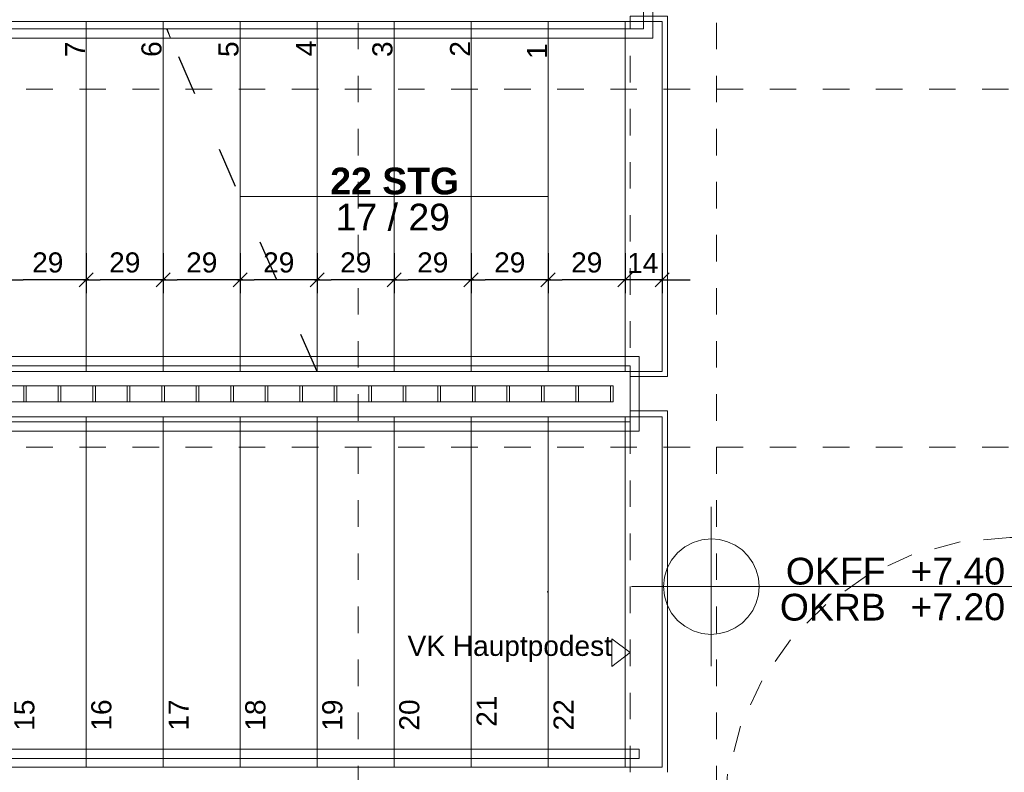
# Model space of a CAD drawing. Header units: metres. Extents: x -45.2 to 14.3, y -31.8 to 10.2.
# Tile 68 of 141: x -20.2 to -16.5, y -21.5 to -18.6. Entities that reach past the tile are written whole.
import ezdxf

# ---------------------------------------------------------------- set-up
doc = ezdxf.new("R2010")
doc.units = ezdxf.units.M
doc.header["$LTSCALE"] = 0.05
for name, pattern in [('gestrichelt - 01', [2, 1, -1]), ('LPME_Schnittlinie', [7.62, 3.048, -4.572]), ('Raster 01', [2, 1, -1])]:
    doc.linetypes.add(name, pattern=pattern)
doc.layers.get('0').update_dxf_attribs({"lineweight": 25})
for name, color, linetype, lineweight, true_color in [('013_Beton und Stahlbetonarbeiten-350 Stahlbeton Treppe Ansicht', 7, 'Continuous', 9, 0xa6a6a6), ('032_Metallarbeiten-Fenster', 7, 'Continuous', 13, 0x444444), ('AV1-Raster', 7, 'Raster 01', 9, 0xa6a6a6), ('Beschriftung', 7, 'Continuous', 9, 0x555555)]:
    doc.layers.add(name, color=color, linetype=linetype, lineweight=lineweight, true_color=true_color)
doc.layers.add('031_Metallbauarbeiten-340 Treppen Geländer', color=7, linetype='Continuous', lineweight=9)
doc.layers.add('Keine', color=7, linetype='Continuous', lineweight=9)
doc.styles.add('Arial', font='arial.ttf')
doc.styles.add('Arial (bold)', font='arialbd.ttf')

msp = doc.modelspace()

# ---------------------------------------------------------------- linework, layer by layer
at = {"color": 0, "linetype": 'Continuous', "lineweight": -2}
for p, q in [((-19.8985, -19.5923), (-19.9515, -19.6453)), ((-19.9515, -19.6453), (-19.8985, -19.5923)), ((-19.6085, -19.5923), (-19.6615, -19.6453)), ((-19.6615, -19.6453), (-19.6085, -19.5923)), ((-19.3185, -19.5923), (-19.3715, -19.6453)), ((-19.3715, -19.6453), (-19.3185, -19.5923)), ((-19.0285, -19.5923), (-19.0815, -19.6453)), ((-19.0815, -19.6453), (-19.0285, -19.5923)), ((-18.7385, -19.5923), (-18.7915, -19.6453)), ((-18.7915, -19.6453), (-18.7385, -19.5923)), ((-18.4485, -19.5923), (-18.5015, -19.6453)), ((-18.5015, -19.6453), (-18.4485, -19.5923)), ((-18.1585, -19.5923), (-18.2115, -19.6453)), ((-18.2115, -19.6453), (-18.1585, -19.5923)), ((-17.8685, -19.5923), (-17.9215, -19.6453)), ((-17.8685, -19.5923), (-17.9215, -19.6453)), ((-17.7815, -19.6453), (-17.7285, -19.5923))]:
    msp.add_line(p, q, dxfattribs=at)
at = {"color": 0, "linetype": 'ByBlock', "lineweight": -2}
for p, q in [((-20.225, -19.6188), (-20.162, -19.6188)), ((-19.915, -19.6188), (-19.978, -19.6188)), ((-19.935, -19.6188), (-19.872, -19.6188)), ((-19.625, -19.6188), (-19.688, -19.6188)), ((-19.645, -19.6188), (-19.582, -19.6188)), ((-19.335, -19.6188), (-19.398, -19.6188)), ((-19.355, -19.6188), (-19.292, -19.6188)), ((-19.045, -19.6188), (-19.108, -19.6188)), ((-19.065, -19.6188), (-19.002, -19.6188)), ((-18.755, -19.6188), (-18.818, -19.6188)), ((-18.775, -19.6188), (-18.712, -19.6188)), ((-18.465, -19.6188), (-18.528, -19.6188)), ((-18.485, -19.6188), (-18.422, -19.6188)), ((-18.175, -19.6188), (-18.238, -19.6188)), ((-18.195, -19.6188), (-18.132, -19.6188)), ((-17.885, -19.6188), (-17.948, -19.6188)), ((-17.885, -19.6188), (-17.948, -19.6188)), ((-17.765, -19.6188), (-17.702, -19.6188))]:
    msp.add_line(p, q, dxfattribs=at)
at = {"layer": '013_Beton und Stahlbetonarbeiten-350 Stahlbeton Treppe Ansicht', "linetype": 'Continuous'}
for p, q in [((-19.635, -18.645), (-21.515, -18.645)), ((-19.925, -18.645), (-19.925, -19.965)), ((-19.635, -18.645), (-19.635, -19.965)), ((-19.345, -19.305), (-19.345, -19.965)), ((-19.925, -20.135), (-19.925, -21.455)), ((-19.635, -20.135), (-19.635, -21.455)), ((-19.345, -20.135), (-19.345, -21.455)), ((-19.055, -20.135), (-19.055, -21.455)), ((-18.765, -20.135), (-18.765, -21.455)), ((-18.475, -20.135), (-18.475, -21.455)), ((-18.185, -21.455), (-18.185, -20.135)), ((-17.895, -21.455), (-17.895, -20.135)), ((-17.755, -21.455), (-17.755, -20.135)), ((-17.755, -21.455), (-21.515, -21.455))]:
    msp.add_line(p, q, dxfattribs=at)
at = {"layer": '013_Beton und Stahlbetonarbeiten-350 Stahlbeton Treppe Ansicht', "color": 7, "linetype": 'LPME_Schnittlinie', "lineweight": 25}
msp.add_line((-19.055, -19.965), (-19.635, -18.645), dxfattribs=at)
at = {"layer": '013_Beton und Stahlbetonarbeiten-350 Stahlbeton Treppe Ansicht', "color": 7}
for p, q in [((-19.345, -18.645), (-19.345, -19.305)), ((-19.055, -18.645), (-19.055, -19.965)), ((-18.765, -18.645), (-18.765, -19.965)), ((-18.475, -19.965), (-18.475, -18.645)), ((-18.185, -18.645), (-18.185, -19.965)), ((-17.895, -18.645), (-17.895, -19.965)), ((-17.755, -18.645), (-17.755, -19.965)), ((-19.055, -19.965), (-17.755, -19.965))]:
    msp.add_line(p, q, dxfattribs=at)
at = {"layer": '013_Beton und Stahlbetonarbeiten-350 Stahlbeton Treppe Ansicht', "color": 7, "linetype": 'Raster 01'}
msp.add_line((-17.875, -21.475), (-17.875, -18.625), dxfattribs=at)
at = {"layer": '013_Beton und Stahlbetonarbeiten-350 Stahlbeton Treppe Ansicht', "color": 7, "linetype": 'Continuous', "lineweight": 18}
msp.add_line((-19.345, -19.305), (-18.185, -19.305), dxfattribs=at)
at = {"layer": '013_Beton und Stahlbetonarbeiten-350 Stahlbeton Treppe Ansicht', "color": 0, "linetype": 'Continuous', "lineweight": -2}
for p, q in [((-19.925, -19.5188), (-19.925, -19.6688)), ((-19.925, -19.5188), (-19.925, -19.6688)), ((-19.635, -19.5188), (-19.635, -19.6688)), ((-19.635, -19.5188), (-19.635, -19.6688)), ((-19.345, -19.5188), (-19.345, -19.6688)), ((-19.345, -19.5188), (-19.345, -19.6688)), ((-19.055, -19.5188), (-19.055, -19.6688)), ((-19.055, -19.5188), (-19.055, -19.6688)), ((-18.765, -19.5188), (-18.765, -19.6688)), ((-18.765, -19.5188), (-18.765, -19.6688)), ((-18.475, -19.5188), (-18.475, -19.6688)), ((-18.475, -19.5188), (-18.475, -19.6688)), ((-18.185, -19.5188), (-18.185, -19.6688)), ((-18.185, -19.5188), (-18.185, -19.6688)), ((-17.895, -19.5188), (-17.895, -19.6688)), ((-17.895, -19.5188), (-17.895, -19.6688)), ((-17.755, -19.5188), (-17.755, -19.6688)), ((-19.978, -19.6188), (-20.162, -19.6188)), ((-19.688, -19.6188), (-19.872, -19.6188)), ((-19.398, -19.6188), (-19.582, -19.6188)), ((-19.108, -19.6188), (-19.292, -19.6188)), ((-18.818, -19.6188), (-19.002, -19.6188)), ((-18.528, -19.6188), (-18.712, -19.6188)), ((-18.238, -19.6188), (-18.422, -19.6188)), ((-17.948, -19.6188), (-18.132, -19.6188)), ((-17.948, -19.6188), (-18.001, -19.6188)), ((-17.755, -19.6188), (-17.895, -19.6188)), ((-17.702, -19.6188), (-17.649, -19.6188))]:
    msp.add_line(p, q, dxfattribs=at)
at = {"layer": '013_Beton und Stahlbetonarbeiten-350 Stahlbeton Treppe Ansicht', "color": 252, "linetype": 'Continuous', "true_color": 0x888888}
for p, q in [((-21.515, -19.965), (-19.055, -19.965)), ((-21.515, -20.135), (-17.755, -20.135))]:
    msp.add_line(p, q, dxfattribs=at)
at = {"layer": '013_Beton und Stahlbetonarbeiten-350 Stahlbeton Treppe Ansicht', "color": 7}
msp.add_lwpolyline([(-17.755, -18.645), (-19.246, -18.645), (-19.635, -18.645)], dxfattribs=at)
at = {"layer": '013_Beton und Stahlbetonarbeiten-350 Stahlbeton Treppe Ansicht', "color": 7, "linetype": 'Continuous'}
msp.add_lwpolyline([(-17.735, -21.475), (-17.735, -20.1133), (-17.875, -20.1133), (-17.875, -19.9833), (-17.735, -19.9833), (-17.735, -18.625), (-17.875, -18.625)], dxfattribs=at)
at = {"layer": '013_Beton und Stahlbetonarbeiten-350 Stahlbeton Treppe Ansicht', "color": 7, "lineweight": 18}
msp.add_lwpolyline([(-19.343, -19.3062), (-19.345, -19.305), (-19.343, -19.3038)], close=True, dxfattribs=at)
at = {"layer": '013_Beton und Stahlbetonarbeiten-350 Stahlbeton Treppe Ansicht', "lineweight": 5}
msp.add_lwpolyline([(-18.187, -20.7962), (-18.185, -20.795), (-18.187, -20.7938)], close=True, dxfattribs=at)
at = {"layer": '013_Beton und Stahlbetonarbeiten-350 Stahlbeton Treppe Ansicht', "color": 7, "lineweight": 13}
msp.add_lwpolyline([(-17.945, -20.9715), (-17.875, -21.024), (-17.945, -21.0765)], close=True, dxfattribs=at)
at = {"layer": '013_Beton und Stahlbetonarbeiten-350 Stahlbeton Treppe Ansicht', "color": 7, "linetype": 'Continuous', "lineweight": 18}
msp.add_circle((-18.185, -19.305), 0.001, dxfattribs=at)
at = {"layer": '031_Metallbauarbeiten-340 Treppen Geländer', "color": 7, "linetype": 'Continuous', "lineweight": 13}
for points in [[(-17.895, -18.7083), (-17.895, -18.6733), (-17.825, -18.6733), (-17.825, -18.5583), (-17.8645, -18.5583), (-17.8645, -18.5233), (-17.79, -18.5233), (-17.79, -18.7083)], [(-19.6218, -18.6733), (-17.895, -18.6733), (-17.895, -18.7083), (-19.6064, -18.7083)], [(-19.0794, -19.9076), (-17.895, -19.9076), (-17.895, -19.9426), (-19.0641, -19.9426)], [(-17.895, -19.9076), (-17.895, -19.9426), (-17.875, -19.9426), (-17.875, -20.1889), (-17.8413, -20.1889), (-17.8413, -19.9076)], [(-20.16, -20.0183), (-20.15, -20.0183), (-20.15, -20.0783), (-20.16, -20.0783)], [(-20.03, -20.0183), (-20.02, -20.0183), (-20.02, -20.0783), (-20.03, -20.0783)], [(-19.9, -20.0183), (-19.89, -20.0183), (-19.89, -20.0783), (-19.9, -20.0783)], [(-19.77, -20.0183), (-19.76, -20.0183), (-19.76, -20.0783), (-19.77, -20.0783)], [(-19.64, -20.0183), (-19.63, -20.0183), (-19.63, -20.0783), (-19.64, -20.0783)], [(-19.51, -20.0183), (-19.5, -20.0183), (-19.5, -20.0783), (-19.51, -20.0783)], [(-19.38, -20.0183), (-19.37, -20.0183), (-19.37, -20.0783), (-19.38, -20.0783)], [(-19.25, -20.0183), (-19.24, -20.0183), (-19.24, -20.0783), (-19.25, -20.0783)], [(-19.12, -20.0183), (-19.11, -20.0183), (-19.11, -20.0783), (-19.12, -20.0783)], [(-18.99, -20.0183), (-18.98, -20.0183), (-18.98, -20.0783), (-18.99, -20.0783)], [(-18.86, -20.0183), (-18.85, -20.0183), (-18.85, -20.0783), (-18.86, -20.0783)], [(-18.73, -20.0183), (-18.72, -20.0183), (-18.72, -20.0783), (-18.73, -20.0783)], [(-18.6, -20.0183), (-18.59, -20.0183), (-18.59, -20.0783), (-18.6, -20.0783)], [(-18.47, -20.0183), (-18.46, -20.0183), (-18.46, -20.0783), (-18.47, -20.0783)], [(-18.34, -20.0183), (-18.33, -20.0183), (-18.33, -20.0783), (-18.34, -20.0783)], [(-18.21, -20.0183), (-18.2, -20.0183), (-18.2, -20.0783), (-18.21, -20.0783)], [(-18.08, -20.0183), (-18.07, -20.0183), (-18.07, -20.0783), (-18.08, -20.0783)], [(-17.95, -20.0183), (-17.94, -20.0183), (-17.94, -20.0783), (-17.95, -20.0783)]]:
    msp.add_lwpolyline(points, close=True, dxfattribs=at)
at = {"layer": '031_Metallbauarbeiten-340 Treppen Geländer', "color": 253, "linetype": 'Continuous', "lineweight": 9, "true_color": 0xa6a6a6}
for points in [[(-21.085, -18.6733), (-19.6193, -18.6733), (-19.6064, -18.7083), (-21.085, -18.7083)], [(-19.0641, -19.9426), (-21.085, -19.9426), (-21.085, -19.9076), (-19.0794, -19.9076)], [(-21.375, -20.1539), (-18.185, -20.1539), (-18.185, -20.1889), (-21.375, -20.1889)], [(-18.185, -20.1889), (-18.185, -20.1539), (-17.875, -20.1539), (-17.875, -20.1889)], [(-21.375, -21.3883), (-18.185, -21.3883), (-18.185, -21.4233), (-21.375, -21.4233)], [(-18.185, -21.4233), (-18.185, -21.3883), (-17.8413, -21.3883), (-17.8413, -21.4233)]]:
    msp.add_lwpolyline(points, close=True, dxfattribs=at)
at = {"layer": '031_Metallbauarbeiten-340 Treppen Geländer', "color": 8, "linetype": 'Continuous', "lineweight": 13, "true_color": 0x808080}
msp.add_lwpolyline([(-21.33, -20.0783), (-17.94, -20.0783), (-17.94, -20.0183), (-21.33, -20.0183)], close=True, dxfattribs=at)
at = {"layer": '032_Metallarbeiten-Fenster', "color": 7, "linetype": 'gestrichelt - 01', "lineweight": 18}
msp.add_lwpolyline([(-16.395, -21.67), (-16.395, -20.59), (-16.445, -20.59), (-16.445, -20.59), (-16.6325, -20.6064), (-16.8144, -20.6551), (-16.985, -20.7347), (-17.1392, -20.8427), (-17.2723, -20.9758), (-17.3803, -21.13), (-17.4599, -21.3006), (-17.5086, -21.4825), (-17.525, -21.67)], dxfattribs=at)
at = {"layer": 'AV1-Raster'}
for p, q in [((-18.9, -22.95), (-18.9, 1.35)), ((-17.55, -22.95), (-17.55, 1.35)), ((1.35, -18.9), (-40.5, -18.9)), ((1.35, -20.25), (-40.5, -20.25))]:
    msp.add_line(p, q, dxfattribs=at)
at = {"layer": 'Defpoints', "color": 0, "lineweight": 0}
for p, q in [((-17.755, -18.645), (-17.755, -18.645)), ((-19.055, -18.8948), (-19.055, -18.8948)), ((-19.055, -18.8948), (-19.055, -18.8948)), ((-18.765, -18.8948), (-18.765, -18.8948)), ((-18.765, -18.8948), (-18.765, -18.8948)), ((-18.475, -18.9296), (-18.475, -18.9296)), ((-18.475, -18.9296), (-18.475, -18.9296)), ((-18.185, -18.9415), (-18.185, -18.9415)), ((-18.185, -18.9415), (-18.185, -18.9415)), ((-17.895, -18.9312), (-17.895, -18.9312)), ((-17.895, -18.9312), (-17.895, -18.9312)), ((-19.635, -19.1708), (-19.635, -19.1708)), ((-19.635, -19.1708), (-19.635, -19.1708)), ((-19.925, -19.3047), (-19.925, -19.3047)), ((-19.925, -19.3047), (-19.925, -19.3047)), ((-19.345, -19.2874), (-19.345, -19.2874)), ((-19.345, -19.2874), (-19.345, -19.2874)), ((-19.925, -19.6188), (-19.925, -19.6188)), ((-19.635, -19.6188), (-19.635, -19.6188)), ((-19.345, -19.6188), (-19.345, -19.6188)), ((-19.055, -19.6188), (-19.055, -19.6188)), ((-18.765, -19.6188), (-18.765, -19.6188)), ((-18.475, -19.6188), (-18.475, -19.6188)), ((-18.185, -19.6188), (-18.185, -19.6188)), ((-17.895, -19.6188), (-17.895, -19.6188))]:
    msp.add_line(p, q, dxfattribs=at)
at = {"layer": 'Keine', "color": 7, "linetype": 'Continuous', "lineweight": 13}
for p, q in [((-17.57, -20.475), (-17.57, -21.075)), ((-17.87, -20.775), (-16.32, -20.775))]:
    msp.add_line(p, q, dxfattribs=at)
for points in [[(-17.75, -20.775), (-17.57, -20.775), (-17.57, -20.595), (-17.57, -20.595), (-17.6051, -20.5985), (-17.6389, -20.6087), (-17.67, -20.6253), (-17.6973, -20.6477), (-17.7197, -20.675), (-17.7363, -20.7061), (-17.7465, -20.7399)], [(-17.57, -20.595), (-17.57, -20.775), (-17.39, -20.775), (-17.39, -20.775), (-17.3927, -20.7437), (-17.4009, -20.7134), (-17.4141, -20.685), (-17.4321, -20.6593), (-17.4543, -20.6371), (-17.48, -20.6191), (-17.5084, -20.6059), (-17.5387, -20.5977)], [(-17.75, -20.775), (-17.7465, -20.8101), (-17.7363, -20.8439), (-17.7197, -20.875), (-17.6973, -20.9023), (-17.67, -20.9247), (-17.6389, -20.9413), (-17.6051, -20.9515), (-17.57, -20.955), (-17.57, -20.775)], [(-17.57, -20.775), (-17.57, -20.955), (-17.57, -20.955), (-17.5387, -20.9523), (-17.5084, -20.9441), (-17.48, -20.9309), (-17.4543, -20.9129), (-17.4321, -20.8907), (-17.4141, -20.865), (-17.4009, -20.8366), (-17.3927, -20.8063), (-17.39, -20.775)]]:
    msp.add_lwpolyline(points, close=True, dxfattribs=at)

# ---------------------------------------------------------------- texts
at = {"layer": '013_Beton und Stahlbetonarbeiten-350 Stahlbeton Treppe Ansicht', "attachment_point": 7, "rotation": 90, "style": 'Arial'}
for s, insert, char_height in [('7', (-19.9285, -18.78), 0.0757), ('6', (-19.6398, -18.779), 0.0757), ('15', (-20.1187, -21.3185), 0.07565), ('16', (-19.8287, -21.3179), 0.07565), ('17', (-19.5387, -21.3179), 0.07565), ('18', (-19.2487, -21.3181), 0.07565), ('19', (-18.9587, -21.3181), 0.07565), ('20', (-18.6687, -21.3177), 0.07565), ('21', (-18.3787, -21.3033), 0.07565), ('22', (-18.0887, -21.3171), 0.07565)]:
    msp.add_mtext(s, dxfattribs=dict(at, insert=insert, char_height=char_height))
at = {"layer": '013_Beton und Stahlbetonarbeiten-350 Stahlbeton Treppe Ansicht', "color": 7, "char_height": 0.0757, "attachment_point": 7, "rotation": 90, "style": 'Arial'}
for s, insert in [('5', (-19.3498, -18.7794)), ('4', (-19.0585, -18.7763)), ('3', (-18.7699, -18.7794)), ('2', (-18.4785, -18.7781)), ('1', (-18.1885, -18.7865))]:
    msp.add_mtext(s, dxfattribs=dict(at, insert=insert))
at = {"layer": '013_Beton und Stahlbetonarbeiten-350 Stahlbeton Treppe Ansicht', "color": 0, "lineweight": 9, "char_height": 0.07565, "attachment_point": 7, "style": 'Arial'}
for s, insert in [('29', (-20.128, -19.5923)), ('29', (-19.838, -19.5923)), ('29', (-19.548, -19.5923)), ('29', (-19.258, -19.5923)), ('29', (-18.968, -19.5923)), ('29', (-18.678, -19.5923)), ('29', (-18.388, -19.5923)), ('29', (-18.098, -19.5923)), ('14', (-17.887, -19.5936))]:
    msp.add_mtext(s, dxfattribs=dict(at, insert=insert))
at = {"layer": '013_Beton und Stahlbetonarbeiten-350 Stahlbeton Treppe Ansicht', "color": 7, "insert": (-18.7139, -21.0591), "char_height": 0.075654, "attachment_point": 7, "style": 'Arial'}
msp.add_mtext('VK Hauptpodest', dxfattribs=at)
at = {"layer": 'Beschriftung', "color": 7, "char_height": 0.10087, "attachment_point": 7}
for s, insert, style in [('22 STG', (-19.0053, -19.2986), 'Arial (bold)'), ('17 / 29', (-18.985, -19.4344), 'Arial')]:
    msp.add_mtext(s, dxfattribs=dict(at, insert=insert, style=style))
at = {"layer": 'Keine', "color": 7, "char_height": 0.10087, "attachment_point": 7, "style": 'Arial'}
for s, insert in [('OKFF', (-17.2893, -20.7687)), ('+7.40', (-16.8198, -20.7687)), ('OKRB', (-17.3119, -20.9045)), ('+7.20', (-16.8198, -20.9031))]:
    msp.add_mtext(s, dxfattribs=dict(at, insert=insert))

doc.saveas('drawing.dxf')
